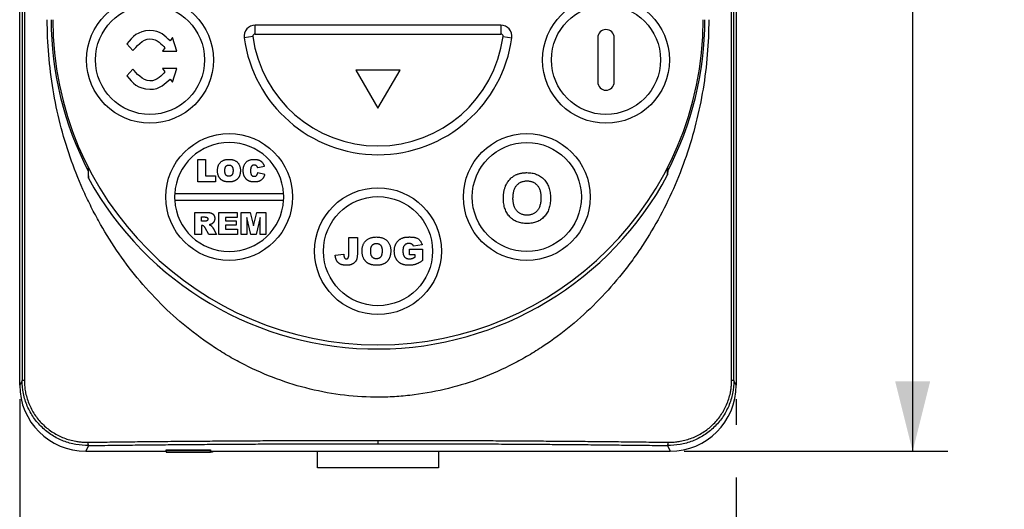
# Model space of a CAD drawing. Header units: millimetres. Extents: x 13 to 559, y 0 to 392.
# Tile 2 of 12: x 170 to 260, y 155 to 199. Entities that reach past the tile are written whole.
import ezdxf

# ---------------------------------------------------------------- set-up
doc = ezdxf.new("R2010")
doc.units = ezdxf.units.MM
doc.linetypes.add('SLD-Solid', pattern=[0])
doc.layers.add('DIMENSIONS', color=140, linetype='SLD-Solid', lineweight=25)
doc.styles.add('SLDTEXTSTYLE0', font='GOTHIC.TTF', dxfattribs={"width": 0.913})
doc.dimstyles.new('SLDDIMSTYLE0', dxfattribs={"dimtxt": 4.7625, "dimasz": 6.35, "dimexe": 0, "dimexo": 0.0625, "dimgap": 1.190625, "dimtad": 0, "dimtih": 1, "dimtoh": 1, "dimdec": 1, "dimrnd": 1e-09, "dimzin": 4, "dimdsep": 46, "dimtxsty": 'SLDTEXTSTYLE0', "dimsah": 1, "dimcen": 0.09, "dimadec": 0, "dimazin": 1, "dimtfac": 1, "dimtdec": 1, "dimtofl": 0, "dimtmove": 0, "dimatfit": 3, "dimfxl": 0, "dimfrac": 2, "dimtolj": 1, "dimtzin": 12, "dimarcsym": 0})

# ---------------------------------------------------------------- blocks, each defined once
blk = doc.blocks.new('_D')
at = {"layer": 'DIMENSIONS'}
for p, q in [((170.316, 164.882), (170.316, 142.232)), ((235.316, 164.882), (235.316, 162.533)), ((235.316, 157.771), (235.316, 142.232)), ((196.658, 146.108), (195.207, 146.108)), ((195.207, 146.108), (195.207, 138.547)), ((208.974, 146.108), (210.425, 146.108)), ((210.425, 146.108), (210.425, 138.547)), ((170.316, 145.407), (192.79, 145.407)), ((235.316, 145.407), (212.842, 145.407)), ((195.207, 138.547), (196.658, 138.547)), ((210.425, 138.547), (208.974, 138.547))]:
    blk.add_line(p, q, dxfattribs=at)
for points in [[(170.316, 145.407), (176.666, 143.819), (176.666, 146.994)], [(235.316, 145.407), (228.966, 146.994), (228.966, 143.819)]]:
    blk.add_solid(points, dxfattribs=at)
at = {"layer": 'DIMENSIONS', "char_height": 4.7625, "attachment_point": 1, "style": 'SLDTEXTSTYLE0'}
for s, insert in [('65.0', (196.658, 153.159)), ('2.56', (196.658, 144.631))]:
    blk.add_mtext(s, dxfattribs=dict(at, insert=insert))
blk = doc.blocks.new('_D_1')
at = {"layer": 'DIMENSIONS'}
for p, q in [((230.592, 273.152), (254.491, 273.152)), ((251.316, 273.152), (251.316, 224.479)), ((245.158, 217.353), (243.707, 217.353)), ((243.707, 217.353), (243.707, 209.793)), ((257.474, 217.353), (258.925, 217.353)), ((258.925, 217.353), (258.925, 209.793)), ((243.707, 209.793), (245.158, 209.793)), ((258.925, 209.793), (257.474, 209.793)), ((251.316, 160.152), (251.316, 208.825)), ((230.592, 160.152), (254.491, 160.152))]:
    blk.add_line(p, q, dxfattribs=at)
for points in [[(251.316, 273.152), (249.728, 266.802), (252.903, 266.802)], [(251.316, 160.152), (252.903, 166.502), (249.728, 166.502)]]:
    blk.add_solid(points, dxfattribs=at)
at = {"layer": 'DIMENSIONS', "char_height": 4.7625, "attachment_point": 1, "style": 'SLDTEXTSTYLE0'}
for s, insert in [('113.0', (243.398, 224.404)), ('4.45', (245.158, 215.876))]:
    blk.add_mtext(s, dxfattribs=dict(at, insert=insert))

msp = doc.modelspace()

# ---------------------------------------------------------------- linework, layer by layer
for p, q in [((170.316, 166.152), (170.316, 267.152)), ((235.316, 267.152), (235.316, 166.152)), ((170.529, 266.725), (170.529, 166.579)), ((170.74, 266.725), (170.74, 166.579)), ((234.892, 166.579), (234.892, 266.725)), ((235.102, 166.579), (235.102, 266.725)), ((191.666, 198.002), (191.666, 198.802)), ((213.965, 198.802), (191.666, 198.802)), ((213.965, 198.802), (213.965, 198.002)), ((184.184, 197.673), (183.951, 197.394)), ((184.557, 196.431), (184.184, 197.673)), ((191.468, 197.775), (190.675, 197.669)), ((191.666, 198.002), (213.965, 198.002)), ((214.164, 197.775), (214.956, 197.669)), ((222.747, 197.655), (222.747, 193.655)), ((224.247, 193.655), (224.247, 197.655)), ((180.026, 197.11), (180.577, 196.494)), ((183.491, 196.742), (183.26, 196.432)), ((183.26, 196.432), (184.557, 196.431)), ((180.577, 194.816), (180.026, 194.201)), ((183.26, 194.879), (183.491, 194.569)), ((184.557, 194.879), (183.26, 194.879)), ((184.184, 193.637), (184.557, 194.879)), ((200.816, 194.732), (202.816, 191.268)), ((204.816, 194.732), (200.816, 194.732)), ((202.816, 191.268), (204.816, 194.732)), ((183.951, 193.916), (184.184, 193.637)), ((176.537, 185.897), (176.537, 185.57)), ((176.545, 184.927), (176.545, 185.882)), ((186.463, 186.605), (187.155, 186.605)), ((186.463, 184.605), (186.463, 186.605)), ((187.155, 186.605), (187.155, 185.143)), ((192.514, 185.982), (191.907, 185.861)), ((229.09, 185.223), (229.09, 185.889)), ((229.094, 185.57), (229.094, 185.897)), ((187.155, 185.143), (188.079, 185.143)), ((188.079, 185.143), (188.079, 184.605)), ((191.932, 185.451), (192.54, 185.288)), ((188.079, 184.605), (186.463, 184.605)), ((194.258, 183.515), (184.376, 183.515)), ((184.376, 182.915), (194.258, 182.915)), ((186.19, 181.816), (187.227, 181.816)), ((186.19, 179.816), (186.19, 181.816)), ((186.813, 181.401), (187.088, 181.401)), ((186.813, 181.011), (186.813, 181.401)), ((188.371, 179.816), (188.371, 181.816)), ((188.371, 181.816), (190.034, 181.816)), ((188.995, 181.349), (188.995, 181.063)), ((190.034, 181.349), (188.995, 181.349)), ((190.034, 181.816), (190.034, 181.349)), ((190.397, 181.816), (191.229, 181.816)), ((190.397, 179.816), (190.397, 181.816)), ((190.917, 181.348), (190.917, 179.816)), ((191.295, 179.816), (190.917, 181.348)), ((191.229, 181.816), (191.528, 180.603)), ((191.528, 180.603), (191.828, 181.816)), ((192.138, 181.348), (191.759, 179.816)), ((191.828, 181.816), (192.657, 181.816)), ((192.138, 179.816), (192.138, 181.348)), ((192.657, 181.816), (192.657, 179.816)), ((187.077, 181.011), (186.813, 181.011)), ((186.868, 180.622), (186.813, 180.622)), ((186.813, 180.622), (186.813, 179.816)), ((187.46, 179.816), (187.132, 180.423)), ((188.995, 181.063), (189.956, 181.063)), ((188.995, 180.648), (188.995, 180.284)), ((189.956, 180.648), (188.995, 180.648)), ((189.956, 181.063), (189.956, 180.648)), ((186.813, 179.816), (186.19, 179.816)), ((188.164, 179.816), (187.46, 179.816)), ((187.855, 180.387), (188.164, 179.816)), ((190.06, 179.816), (188.371, 179.816)), ((188.995, 180.284), (190.06, 180.284)), ((190.06, 180.284), (190.06, 179.816)), ((190.917, 179.816), (190.397, 179.816)), ((191.759, 179.816), (191.295, 179.816)), ((192.657, 179.816), (192.138, 179.816)), ((200.173, 179.554), (200.952, 179.554)), ((200.173, 178.024), (200.173, 179.554)), ((200.952, 179.554), (200.952, 178.201)), ((206.829, 178.861), (206.05, 178.742)), ((198.939, 177.924), (199.718, 178.028)), ((205.66, 177.963), (205.66, 178.482)), ((205.66, 178.482), (206.861, 178.482)), ((206.179, 177.963), (205.66, 177.963)), ((206.179, 177.753), (206.179, 177.963)), ((206.861, 178.482), (206.861, 177.451)), ((170.529, 166.579), (170.316, 166.152)), ((170.74, 166.579), (170.529, 166.579)), ((235.102, 166.579), (234.892, 166.579)), ((235.316, 166.152), (235.102, 166.579)), ((202.816, 161.134), (202.816, 160.834)), ((176.565, 160.664), (176.31, 160.152)), ((176.31, 160.152), (183.616, 160.152)), ((183.616, 160.283), (187.616, 160.283)), ((183.616, 160.183), (183.616, 160.283)), ((187.616, 160.183), (183.616, 160.183)), ((183.616, 160.183), (183.616, 160.052)), ((183.616, 160.052), (187.616, 160.052)), ((187.616, 160.283), (187.616, 160.183)), ((187.616, 160.052), (187.616, 160.183)), ((187.616, 160.152), (229.322, 160.152)), ((187.816, 160.052), (187.616, 160.052)), ((187.816, 160.152), (187.816, 160.052)), ((197.316, 158.652), (197.32, 160.152)), ((208.312, 160.152), (208.316, 158.652)), ((229.066, 160.664), (229.322, 160.152)), ((208.316, 158.652), (197.316, 158.652))]:
    msp.add_line(p, q)
for centre, radius in [((182.135, 195.655), 5.75), ((223.497, 195.655), 5.75), ((182.135, 195.655), 4.95), ((223.497, 195.655), 4.95), ((189.317, 183.215), 5.75), ((216.314, 183.215), 5.75), ((216.314, 183.215), 4.95), ((202.816, 178.302), 5.75), ((202.816, 178.302), 4.95)]:
    msp.add_circle(centre, radius)
for centre, radius, start, end in [((202.816, 199.302), 29.65, 180, 207.58994), ((202.816, 199.302), 29.5, 180, 0), ((202.816, 199.302), 29.65, 332.41006, 0), ((191.666, 197.802), 1, 90, 187.66226), ((213.965, 197.802), 1, 352.33774, 90), ((223.497, 197.655), 0.75, 0, 180), ((202.816, 199.302), 12.25, 187.66226, 352.33774), ((191.666, 197.802), 0.2, 90, 187.66226), ((202.816, 199.302), 11.45, 187.66226, 352.33774), ((213.965, 197.802), 0.2, 352.33774, 90), ((223.497, 193.655), 0.75, 180, 0), ((189.317, 183.215), 4.95, 3.4746, 176.5254), ((189.317, 183.215), 4.95, 176.5254, 183.4746), ((189.317, 183.215), 4.95, 356.5254, 3.4746), ((189.317, 183.215), 4.95, 183.4746, 356.5254), ((176.894, 160.903), 0.406, 171.4238, 216.00809), ((228.737, 160.903), 0.406, 323.99191, 8.5762)]:
    msp.add_arc(centre, radius, start, end)
for centre, major_axis, ratio, start_param, end_param in [((202.737, 199.302), (29.878, 0), 0.999997, 3.643554, 5.792522), ((176.318, 166.16), (2.686, 5.377), 0.998288, 2.034855, 3.604281), ((229.314, 166.16), (2.686, -5.377), 0.998288, 5.820497, 7.389923)]:
    msp.add_ellipse(centre, major_axis=major_axis, ratio=ratio, start_param=start_param, end_param=end_param)
for points, knots in [([(232.816, 199.302), (232.816, 197.174), (232.641, 195.077), (232.128, 191.976), (231.915, 190.95), (231.403, 188.912), (231.103, 187.9), (230.071, 184.894), (229.225, 182.981), (227.719, 180.245), (227.177, 179.355), (226.302, 178.056), (226, 177.628), (225.374, 176.785), (225.05, 176.369), (223.38, 174.329), (221.914, 172.851), (219.511, 170.87), (218.675, 170.25), (217.367, 169.383), (216.922, 169.104), (216.012, 168.569), (215.546, 168.312), (213.198, 167.103), (211.245, 166.359), (208.197, 165.592), (207.161, 165.395), (205.575, 165.193), (205.043, 165.142), (203.985, 165.073), (203.457, 165.055), (201.875, 165.048), (200.825, 165.107), (198.733, 165.353), (197.688, 165.539), (194.58, 166.292), (192.609, 167.029), (190.26, 168.219), (189.796, 168.471), (188.879, 169.001), (188.427, 169.28), (187.102, 170.146), (186.256, 170.767), (184.632, 172.09), (183.855, 172.793), (182.368, 174.278), (181.655, 175.064), (179.649, 177.499), (178.477, 179.232), (177.205, 181.529), (176.96, 181.994), (176.49, 182.939), (176.264, 183.419), (175.62, 184.869), (175.234, 185.849), (174.207, 188.828), (173.691, 190.864), (173.168, 193.994), (173.036, 195.053), (172.86, 197.173), (172.816, 198.236), (172.816, 199.302)], [0, 0, 0, 0, 0.0625, 0.0625, 0.09375, 0.09375, 0.125, 0.125, 0.1875, 0.1875, 0.21875, 0.21875, 0.234375, 0.234375, 0.25, 0.25, 0.3125, 0.3125, 0.34375, 0.34375, 0.359375, 0.359375, 0.375, 0.375, 0.4375, 0.4375, 0.46875, 0.46875, 0.484375, 0.484375, 0.5, 0.5, 0.53125, 0.53125, 0.5625, 0.5625, 0.625, 0.625, 0.640625, 0.640625, 0.65625, 0.65625, 0.6875, 0.6875, 0.71875, 0.71875, 0.75, 0.75, 0.8125, 0.8125, 0.828125, 0.828125, 0.84375, 0.84375, 0.875, 0.875, 0.9375, 0.9375, 0.96875, 0.96875, 1, 1, 1, 1]), ([(188.258, 185.604), (188.259, 185.643), (188.261, 185.719), (188.273, 185.831), (188.294, 185.936), (188.324, 186.034), (188.362, 186.126), (188.408, 186.211), (188.464, 186.289), (188.528, 186.361), (188.599, 186.424), (188.677, 186.479), (188.761, 186.527), (188.853, 186.565), (188.951, 186.594), (189.055, 186.616), (189.165, 186.628), (189.241, 186.63), (189.28, 186.63)], [0, 0, 0, 0, 0.071662, 0.139553, 0.204424, 0.26653, 0.326469, 0.385118, 0.443107, 0.501081, 0.559034, 0.616883, 0.675437, 0.735151, 0.797024, 0.861418, 0.928825, 1, 1, 1, 1]), ([(188.925, 185.604), (188.925, 185.627), (188.925, 185.671), (188.931, 185.735), (188.938, 185.793), (188.949, 185.846), (188.963, 185.894), (188.98, 185.936), (189, 185.973), (189.024, 186.004), (189.051, 186.031), (189.078, 186.054), (189.108, 186.074), (189.139, 186.09), (189.171, 186.102), (189.206, 186.111), (189.242, 186.117), (189.266, 186.117), (189.279, 186.118)], [0, 0, 0, 0, 0.097366, 0.187604, 0.270926, 0.347291, 0.416946, 0.480634, 0.53967, 0.595018, 0.647442, 0.698454, 0.747897, 0.797003, 0.846085, 0.895774, 0.94732, 1, 1, 1, 1]), ([(189.279, 186.118), (189.293, 186.117), (189.322, 186.116), (189.364, 186.111), (189.403, 186.102), (189.44, 186.09), (189.475, 186.073), (189.507, 186.053), (189.537, 186.03), (189.564, 186.002), (189.589, 185.971), (189.611, 185.935), (189.628, 185.895), (189.643, 185.85), (189.654, 185.801), (189.663, 185.748), (189.667, 185.69), (189.668, 185.65), (189.668, 185.629)], [0, 0, 0, 0, 0.061375, 0.120327, 0.176401, 0.231007, 0.284596, 0.33766, 0.390545, 0.444637, 0.500333, 0.558407, 0.620088, 0.685367, 0.755773, 0.831509, 0.912787, 1, 1, 1, 1]), ([(189.28, 186.63), (189.322, 186.63), (189.402, 186.628), (189.519, 186.616), (189.628, 186.594), (189.73, 186.565), (189.825, 186.527), (189.912, 186.48), (189.992, 186.425), (190.064, 186.361), (190.128, 186.29), (190.183, 186.213), (190.231, 186.129), (190.269, 186.039), (190.299, 185.943), (190.32, 185.84), (190.332, 185.732), (190.334, 185.657), (190.335, 185.619)], [0, 0, 0, 0, 0.074617, 0.14524, 0.212115, 0.275728, 0.336898, 0.396065, 0.454308, 0.511926, 0.569344, 0.626405, 0.683787, 0.742282, 0.802732, 0.865585, 0.931171, 1, 1, 1, 1]), ([(190.591, 185.61), (190.592, 185.649), (190.593, 185.727), (190.606, 185.839), (190.626, 185.944), (190.655, 186.043), (190.691, 186.134), (190.736, 186.219), (190.789, 186.296), (190.85, 186.366), (190.919, 186.428), (190.995, 186.483), (191.077, 186.529), (191.166, 186.566), (191.262, 186.595), (191.364, 186.616), (191.473, 186.628), (191.547, 186.63), (191.586, 186.63)], [0, 0, 0, 0, 0.073418, 0.142772, 0.20867, 0.271759, 0.332181, 0.390763, 0.448327, 0.505408, 0.562428, 0.61961, 0.677346, 0.736584, 0.797852, 0.861906, 0.929051, 1, 1, 1, 1]), ([(191.329, 185.969), (191.323, 185.96), (191.311, 185.94), (191.297, 185.907), (191.285, 185.869), (191.275, 185.826), (191.268, 185.779), (191.262, 185.728), (191.259, 185.672), (191.258, 185.633), (191.258, 185.612)], [0, 0, 0, 0, 0.089127, 0.187475, 0.295074, 0.413465, 0.542319, 0.682294, 0.834733, 1, 1, 1, 1]), ([(191.59, 186.118), (191.577, 186.117), (191.551, 186.116), (191.513, 186.109), (191.477, 186.098), (191.442, 186.082), (191.411, 186.06), (191.381, 186.035), (191.353, 186.004), (191.337, 185.981), (191.329, 185.969)], [0, 0, 0, 0, 0.126525, 0.24964, 0.369051, 0.487738, 0.609095, 0.733073, 0.86222, 1, 1, 1, 1]), ([(191.586, 186.63), (191.617, 186.63), (191.678, 186.629), (191.766, 186.621), (191.85, 186.609), (191.928, 186.592), (192.002, 186.57), (192.07, 186.543), (192.133, 186.511), (192.191, 186.473), (192.244, 186.43), (192.294, 186.382), (192.341, 186.329), (192.383, 186.27), (192.422, 186.206), (192.456, 186.136), (192.488, 186.062), (192.506, 186.009), (192.514, 185.982)], [0, 0, 0, 0, 0.076073, 0.147837, 0.216182, 0.281078, 0.342868, 0.402373, 0.459349, 0.51506, 0.570332, 0.626186, 0.683082, 0.741527, 0.802335, 0.865268, 0.931242, 1, 1, 1, 1]), ([(191.847, 185.993), (191.84, 186.002), (191.824, 186.022), (191.797, 186.046), (191.769, 186.068), (191.737, 186.086), (191.703, 186.1), (191.667, 186.11), (191.629, 186.117), (191.603, 186.117), (191.59, 186.118)], [0, 0, 0, 0, 0.12545, 0.247658, 0.369118, 0.491153, 0.613963, 0.739093, 0.866224, 1, 1, 1, 1]), ([(191.907, 185.861), (191.902, 185.876), (191.893, 185.904), (191.878, 185.94), (191.863, 185.97), (191.852, 185.986), (191.847, 185.993)], [0, 0, 0, 0, 0.32594, 0.600917, 0.824543, 1, 1, 1, 1]), ([(176.537, 185.57), (176.539, 185.463), (176.541, 185.248), (176.544, 185.034), (176.545, 184.927)], [0, 0, 0, 0, 0.4985195, 1, 1, 1, 1]), ([(189.304, 184.579), (189.277, 184.579), (189.224, 184.58), (189.146, 184.585), (189.071, 184.594), (189, 184.605), (188.932, 184.62), (188.869, 184.638), (188.808, 184.66), (188.751, 184.685), (188.697, 184.714), (188.646, 184.747), (188.597, 184.783), (188.551, 184.824), (188.508, 184.868), (188.467, 184.916), (188.429, 184.969), (188.394, 185.025), (188.362, 185.084), (188.334, 185.148), (188.31, 185.215), (188.291, 185.286), (188.276, 185.36), (188.266, 185.438), (188.259, 185.52), (188.258, 185.575), (188.258, 185.604)], [0, 0, 0, 0, 0.048989, 0.095672, 0.140613, 0.183677, 0.22498, 0.264951, 0.303228, 0.340526, 0.377049, 0.413215, 0.449566, 0.486134, 0.523146, 0.560959, 0.599617, 0.63932, 0.679924, 0.721319, 0.76407, 0.80787, 0.853168, 0.900195, 0.949086, 1, 1, 1, 1]), ([(189.284, 185.092), (189.272, 185.092), (189.246, 185.093), (189.209, 185.099), (189.173, 185.107), (189.14, 185.12), (189.108, 185.136), (189.078, 185.155), (189.05, 185.179), (189.024, 185.205), (189, 185.237), (188.98, 185.274), (188.963, 185.316), (188.949, 185.363), (188.938, 185.416), (188.931, 185.474), (188.925, 185.537), (188.925, 185.581), (188.925, 185.604)], [0, 0, 0, 0, 0.054696, 0.107682, 0.158787, 0.208705, 0.258593, 0.308287, 0.359071, 0.411261, 0.466362, 0.52486, 0.588265, 0.657608, 0.73253, 0.814921, 0.903633, 1, 1, 1, 1]), ([(189.668, 185.629), (189.668, 185.605), (189.668, 185.557), (189.663, 185.489), (189.655, 185.427), (189.644, 185.371), (189.63, 185.321), (189.613, 185.277), (189.593, 185.239), (189.569, 185.206), (189.542, 185.179), (189.513, 185.156), (189.481, 185.136), (189.447, 185.12), (189.41, 185.107), (189.37, 185.099), (189.328, 185.093), (189.299, 185.092), (189.284, 185.092)], [0, 0, 0, 0, 0.097266, 0.187334, 0.26934, 0.344795, 0.412889, 0.474815, 0.5318, 0.58391, 0.633614, 0.682476, 0.731606, 0.781254, 0.832234, 0.885316, 0.941299, 1, 1, 1, 1]), ([(190.335, 185.619), (190.335, 185.592), (190.334, 185.537), (190.329, 185.458), (190.319, 185.382), (190.307, 185.31), (190.29, 185.242), (190.27, 185.177), (190.246, 185.116), (190.219, 185.058), (190.188, 185.004), (190.153, 184.952), (190.115, 184.904), (190.074, 184.858), (190.028, 184.816), (189.98, 184.777), (189.928, 184.74), (189.873, 184.706), (189.814, 184.676), (189.751, 184.65), (189.685, 184.628), (189.616, 184.61), (189.543, 184.596), (189.466, 184.586), (189.386, 184.58), (189.332, 184.58), (189.304, 184.579)], [0, 0, 0, 0, 0.049763, 0.097451, 0.143208, 0.186909, 0.22917, 0.269686, 0.309183, 0.347238, 0.384589, 0.42165, 0.458433, 0.495179, 0.532414, 0.569649, 0.607786, 0.646613, 0.686274, 0.726668, 0.768239, 0.8112, 0.855741, 0.902036, 0.949997, 1, 1, 1, 1]), ([(191.617, 184.579), (191.591, 184.58), (191.54, 184.58), (191.466, 184.585), (191.395, 184.592), (191.327, 184.602), (191.263, 184.615), (191.203, 184.631), (191.146, 184.65), (191.093, 184.673), (191.042, 184.698), (190.993, 184.729), (190.946, 184.763), (190.901, 184.803), (190.858, 184.847), (190.816, 184.895), (190.777, 184.948), (190.739, 185.005), (190.704, 185.066), (190.673, 185.132), (190.648, 185.202), (190.628, 185.275), (190.611, 185.353), (190.6, 185.435), (190.593, 185.521), (190.592, 185.58), (190.591, 185.61)], [0, 0, 0, 0, 0.0471, 0.092094, 0.135298, 0.176351, 0.215565, 0.253054, 0.289251, 0.323783, 0.357695, 0.392201, 0.427266, 0.463204, 0.500259, 0.538606, 0.578451, 0.619708, 0.662211, 0.70554, 0.750228, 0.796401, 0.844048, 0.893806, 0.945888, 1, 1, 1, 1]), ([(191.258, 185.612), (191.258, 185.588), (191.259, 185.54), (191.263, 185.472), (191.269, 185.41), (191.279, 185.354), (191.291, 185.305), (191.305, 185.263), (191.322, 185.226), (191.343, 185.196), (191.366, 185.172), (191.39, 185.15), (191.416, 185.132), (191.443, 185.117), (191.473, 185.106), (191.504, 185.098), (191.537, 185.093), (191.56, 185.092), (191.571, 185.092)], [0, 0, 0, 0, 0.107879, 0.207215, 0.297066, 0.378296, 0.451154, 0.515525, 0.573622, 0.624934, 0.672956, 0.719382, 0.764422, 0.809827, 0.855168, 0.902013, 0.950073, 1, 1, 1, 1]), ([(191.571, 185.092), (191.584, 185.092), (191.609, 185.093), (191.645, 185.097), (191.678, 185.103), (191.709, 185.113), (191.737, 185.125), (191.764, 185.139), (191.787, 185.157), (191.809, 185.177), (191.828, 185.2), (191.846, 185.227), (191.864, 185.256), (191.88, 185.289), (191.895, 185.325), (191.908, 185.364), (191.921, 185.406), (191.928, 185.436), (191.932, 185.451)], [0, 0, 0, 0, 0.067684, 0.13146, 0.191791, 0.249017, 0.303904, 0.356816, 0.408231, 0.460117, 0.513182, 0.570469, 0.630801, 0.695771, 0.764406, 0.838273, 0.916235, 1, 1, 1, 1]), ([(192.54, 185.288), (192.535, 185.268), (192.526, 185.23), (192.51, 185.175), (192.492, 185.122), (192.471, 185.072), (192.449, 185.024), (192.425, 184.979), (192.398, 184.936), (192.37, 184.896), (192.339, 184.858), (192.307, 184.823), (192.272, 184.79), (192.236, 184.76), (192.198, 184.731), (192.158, 184.705), (192.115, 184.681), (192.071, 184.659), (192.024, 184.641), (191.975, 184.624), (191.923, 184.61), (191.867, 184.599), (191.809, 184.59), (191.748, 184.584), (191.684, 184.58), (191.64, 184.579), (191.617, 184.579)], [0, 0, 0, 0, 0.046812, 0.09192, 0.135321, 0.177912, 0.219121, 0.259082, 0.298207, 0.336634, 0.37451, 0.411986, 0.448992, 0.486141, 0.523303, 0.560673, 0.598411, 0.636807, 0.676023, 0.716648, 0.758832, 0.802952, 0.849263, 0.897121, 0.947352, 1, 1, 1, 1]), ([(214.396, 184.233), (214.423, 184.289), (214.475, 184.4), (214.572, 184.558), (214.682, 184.707), (214.804, 184.846), (214.935, 184.973), (215.076, 185.082), (215.221, 185.176), (215.324, 185.223), (215.375, 185.247)], [0, 0, 0, 0, 0.128922, 0.256327, 0.384645, 0.513589, 0.640961, 0.763921, 0.883101, 1, 1, 1, 1]), ([(215.375, 185.247), (215.41, 185.261), (215.48, 185.29), (215.589, 185.326), (215.702, 185.355), (215.819, 185.381), (215.94, 185.399), (216.064, 185.414), (216.192, 185.422), (216.279, 185.423), (216.324, 185.423)], [0, 0, 0, 0, 0.115824, 0.23411, 0.354106, 0.476628, 0.602521, 0.731466, 0.863531, 1, 1, 1, 1]), ([(216.324, 185.423), (216.403, 185.421), (216.558, 185.418), (216.784, 185.39), (216.998, 185.342), (217.199, 185.274), (217.389, 185.188), (217.566, 185.082), (217.731, 184.957), (217.884, 184.814), (218.021, 184.653), (218.14, 184.476), (218.241, 184.285), (218.323, 184.079), (218.387, 183.857), (218.432, 183.621), (218.46, 183.37), (218.463, 183.198), (218.465, 183.109)], [0, 0, 0, 0, 0.06654, 0.13022, 0.191362, 0.250596, 0.30863, 0.366331, 0.424068, 0.482723, 0.541892, 0.601416, 0.661683, 0.723504, 0.787984, 0.855208, 0.925639, 1, 1, 1, 1]), ([(214.195, 183.089), (214.196, 183.144), (214.196, 183.253), (214.207, 183.414), (214.221, 183.567), (214.245, 183.714), (214.272, 183.853), (214.306, 183.987), (214.347, 184.113), (214.38, 184.193), (214.396, 184.233)], [0, 0, 0, 0, 0.142626, 0.280099, 0.411798, 0.538154, 0.660002, 0.777042, 0.890637, 1, 1, 1, 1]), ([(215.061, 183.118), (215.062, 183.182), (215.064, 183.304), (215.08, 183.481), (215.108, 183.646), (215.145, 183.799), (215.194, 183.939), (215.255, 184.067), (215.326, 184.184), (215.409, 184.287), (215.5, 184.378), (215.599, 184.457), (215.704, 184.524), (215.817, 184.579), (215.937, 184.622), (216.063, 184.651), (216.197, 184.67), (216.288, 184.672), (216.334, 184.673)], [0, 0, 0, 0, 0.083102, 0.160959, 0.233988, 0.302872, 0.36793, 0.429681, 0.48918, 0.546879, 0.60338, 0.658546, 0.712973, 0.767992, 0.823045, 0.879942, 0.938625, 1, 1, 1, 1]), ([(216.334, 184.673), (216.381, 184.672), (216.472, 184.67), (216.605, 184.651), (216.732, 184.622), (216.851, 184.581), (216.963, 184.526), (217.068, 184.46), (217.165, 184.381), (217.255, 184.291), (217.337, 184.189), (217.408, 184.074), (217.467, 183.947), (217.516, 183.807), (217.553, 183.656), (217.58, 183.492), (217.596, 183.316), (217.598, 183.194), (217.599, 183.131)], [0, 0, 0, 0, 0.061794, 0.120877, 0.177775, 0.233446, 0.28795, 0.342535, 0.397207, 0.45353, 0.511063, 0.570081, 0.632084, 0.696702, 0.765669, 0.838738, 0.916729, 1, 1, 1, 1]), ([(216.334, 181.558), (216.289, 181.559), (216.2, 181.562), (216.07, 181.58), (215.947, 181.612), (215.829, 181.655), (215.716, 181.71), (215.611, 181.779), (215.511, 181.86), (215.418, 181.953), (215.332, 182.057), (215.26, 182.175), (215.198, 182.305), (215.148, 182.445), (215.108, 182.597), (215.081, 182.761), (215.063, 182.936), (215.062, 183.056), (215.061, 183.118)], [0, 0, 0, 0, 0.05953, 0.117165, 0.172837, 0.227775, 0.282559, 0.337869, 0.393963, 0.45171, 0.5109, 0.571622, 0.634038, 0.699373, 0.768221, 0.841021, 0.917903, 1, 1, 1, 1]), ([(217.599, 183.131), (217.598, 183.068), (217.597, 182.944), (217.579, 182.766), (217.553, 182.599), (217.514, 182.445), (217.464, 182.303), (217.402, 182.173), (217.33, 182.055), (217.247, 181.95), (217.154, 181.858), (217.056, 181.777), (216.951, 181.71), (216.84, 181.654), (216.722, 181.611), (216.598, 181.58), (216.468, 181.562), (216.38, 181.559), (216.334, 181.558)], [0, 0, 0, 0, 0.083389, 0.161969, 0.235618, 0.304891, 0.370742, 0.433296, 0.493598, 0.552087, 0.609072, 0.664664, 0.719234, 0.773119, 0.827864, 0.883245, 0.940678, 1, 1, 1, 1]), ([(218.465, 183.109), (218.463, 183.022), (218.46, 182.851), (218.432, 182.602), (218.388, 182.367), (218.323, 182.148), (218.243, 181.942), (218.142, 181.752), (218.025, 181.575), (217.888, 181.417), (217.738, 181.273), (217.573, 181.149), (217.397, 181.042), (217.208, 180.957), (217.007, 180.89), (216.794, 180.842), (216.569, 180.814), (216.415, 180.81), (216.336, 180.808)], [0, 0, 0, 0, 0.074278, 0.144606, 0.211667, 0.275783, 0.337863, 0.39825, 0.45762, 0.516768, 0.57539, 0.6331, 0.690914, 0.749047, 0.808298, 0.869542, 0.933334, 1, 1, 1, 1]), ([(216.336, 180.808), (216.256, 180.81), (216.1, 180.814), (215.873, 180.842), (215.658, 180.889), (215.456, 180.957), (215.265, 181.041), (215.087, 181.146), (214.923, 181.271), (214.772, 181.413), (214.635, 181.572), (214.518, 181.747), (214.417, 181.935), (214.336, 182.139), (214.272, 182.356), (214.228, 182.588), (214.2, 182.833), (214.197, 183.002), (214.195, 183.089)], [0, 0, 0, 0, 0.067555, 0.132224, 0.19408, 0.253925, 0.312527, 0.370537, 0.428356, 0.487097, 0.546163, 0.605433, 0.665483, 0.72697, 0.790718, 0.857154, 0.926601, 1, 1, 1, 1]), ([(187.088, 181.401), (187.102, 181.401), (187.128, 181.4), (187.166, 181.398), (187.201, 181.395), (187.231, 181.389), (187.259, 181.382), (187.283, 181.374), (187.304, 181.364), (187.327, 181.348), (187.35, 181.324), (187.371, 181.291), (187.382, 181.251), (187.384, 181.223), (187.384, 181.208)], [0, 0, 0, 0, 0.102516, 0.196163, 0.281054, 0.359698, 0.429157, 0.493035, 0.550109, 0.601397, 0.697323, 0.792452, 0.89101, 1, 1, 1, 1]), ([(187.227, 181.816), (187.251, 181.816), (187.296, 181.816), (187.362, 181.813), (187.423, 181.81), (187.481, 181.805), (187.534, 181.797), (187.582, 181.789), (187.627, 181.78), (187.667, 181.767), (187.705, 181.754), (187.741, 181.738), (187.774, 181.718), (187.806, 181.697), (187.836, 181.673), (187.864, 181.646), (187.89, 181.616), (187.914, 181.585), (187.936, 181.55), (187.956, 181.514), (187.972, 181.476), (187.985, 181.436), (187.996, 181.394), (188.003, 181.351), (188.007, 181.305), (188.007, 181.274), (188.008, 181.259)], [0, 0, 0, 0, 0.063757, 0.123497, 0.179241, 0.231421, 0.28015, 0.325043, 0.366173, 0.404189, 0.440207, 0.475493, 0.510323, 0.54538, 0.579969, 0.615156, 0.650932, 0.687489, 0.724288, 0.761378, 0.799024, 0.837015, 0.875805, 0.91579, 0.957227, 1, 1, 1, 1]), ([(187.02, 180.576), (187.008, 180.583), (186.986, 180.597), (186.948, 180.611), (186.909, 180.62), (186.882, 180.621), (186.868, 180.622)], [0, 0, 0, 0, 0.247455, 0.49428, 0.742134, 1, 1, 1, 1]), ([(187.132, 180.423), (187.122, 180.441), (187.103, 180.474), (187.075, 180.518), (187.048, 180.552), (187.028, 180.568), (187.02, 180.576)], [0, 0, 0, 0, 0.322734, 0.595713, 0.820815, 1, 1, 1, 1]), ([(187.243, 181.037), (187.224, 181.033), (187.19, 181.026), (187.144, 181.018), (187.107, 181.013), (187.086, 181.012), (187.077, 181.011)], [0, 0, 0, 0, 0.342131, 0.623781, 0.842864, 1, 1, 1, 1]), ([(187.384, 181.208), (187.384, 181.198), (187.383, 181.178), (187.375, 181.149), (187.363, 181.122), (187.346, 181.097), (187.325, 181.075), (187.3, 181.058), (187.273, 181.044), (187.253, 181.04), (187.243, 181.037)], [0, 0, 0, 0, 0.126761, 0.248531, 0.372906, 0.499072, 0.625373, 0.747388, 0.87248, 1, 1, 1, 1]), ([(187.734, 180.774), (187.72, 180.766), (187.689, 180.75), (187.636, 180.729), (187.576, 180.71), (187.534, 180.7), (187.511, 180.695)], [0, 0, 0, 0, 0.209479, 0.445651, 0.708952, 1, 1, 1, 1]), ([(187.511, 180.695), (187.529, 180.689), (187.561, 180.677), (187.604, 180.659), (187.641, 180.64), (187.661, 180.626), (187.671, 180.62)], [0, 0, 0, 0, 0.307753, 0.574976, 0.805899, 1, 1, 1, 1]), ([(187.671, 180.62), (187.677, 180.614), (187.692, 180.602), (187.714, 180.579), (187.741, 180.548), (187.769, 180.513), (187.797, 180.476), (187.822, 180.442), (187.841, 180.413), (187.85, 180.395), (187.855, 180.387)], [0, 0, 0, 0, 0.082109, 0.190902, 0.326027, 0.486777, 0.649897, 0.790442, 0.906769, 1, 1, 1, 1]), ([(188.008, 181.259), (188.007, 181.232), (188.005, 181.18), (187.991, 181.104), (187.969, 181.034), (187.936, 180.97), (187.896, 180.912), (187.849, 180.86), (187.795, 180.813), (187.755, 180.787), (187.734, 180.774)], [0, 0, 0, 0, 0.137749, 0.268408, 0.392738, 0.514823, 0.634671, 0.754198, 0.875351, 1, 1, 1, 1]), ([(201.374, 178.302), (201.375, 178.352), (201.378, 178.447), (201.393, 178.587), (201.42, 178.719), (201.457, 178.842), (201.505, 178.957), (201.564, 179.063), (201.634, 179.161), (201.715, 179.25), (201.805, 179.329), (201.903, 179.398), (202.011, 179.456), (202.126, 179.504), (202.25, 179.541), (202.382, 179.567), (202.523, 179.584), (202.619, 179.585), (202.669, 179.586)], [0, 0, 0, 0, 0.071344, 0.138901, 0.20343, 0.265428, 0.324943, 0.383291, 0.441077, 0.49884, 0.556643, 0.614487, 0.673028, 0.733221, 0.795383, 0.860103, 0.928175, 1, 1, 1, 1]), ([(202.669, 179.586), (202.72, 179.585), (202.818, 179.584), (202.961, 179.568), (203.096, 179.542), (203.222, 179.506), (203.339, 179.459), (203.446, 179.401), (203.545, 179.334), (203.634, 179.255), (203.714, 179.168), (203.783, 179.072), (203.842, 178.967), (203.889, 178.854), (203.926, 178.733), (203.952, 178.603), (203.969, 178.466), (203.971, 178.371), (203.972, 178.323)], [0, 0, 0, 0, 0.073518, 0.143234, 0.20931, 0.272534, 0.332953, 0.391772, 0.449371, 0.506841, 0.564069, 0.620946, 0.678708, 0.737726, 0.798902, 0.862615, 0.929429, 1, 1, 1, 1]), ([(204.965, 179.466), (204.987, 179.476), (205.033, 179.496), (205.105, 179.52), (205.183, 179.54), (205.267, 179.558), (205.356, 179.571), (205.451, 179.579), (205.551, 179.585), (205.619, 179.586), (205.654, 179.586)], [0, 0, 0, 0, 0.103156, 0.210993, 0.32546, 0.445955, 0.573947, 0.708385, 0.850332, 1, 1, 1, 1]), ([(205.654, 179.586), (205.688, 179.586), (205.754, 179.586), (205.848, 179.582), (205.936, 179.576), (206.018, 179.568), (206.093, 179.557), (206.161, 179.544), (206.223, 179.529), (206.296, 179.504), (206.379, 179.468), (206.47, 179.413), (206.553, 179.348), (206.626, 179.272), (206.69, 179.184), (206.746, 179.087), (206.793, 178.978), (206.817, 178.901), (206.829, 178.861)], [0, 0, 0, 0, 0.066858, 0.129078, 0.18738, 0.241165, 0.291133, 0.336762, 0.378839, 0.416894, 0.488441, 0.557865, 0.62662, 0.695654, 0.766388, 0.840066, 0.917757, 1, 1, 1, 1]), ([(202.153, 178.302), (202.154, 178.332), (202.154, 178.391), (202.161, 178.474), (202.172, 178.552), (202.187, 178.623), (202.207, 178.687), (202.231, 178.744), (202.26, 178.795), (202.293, 178.84), (202.33, 178.878), (202.369, 178.911), (202.412, 178.939), (202.458, 178.962), (202.506, 178.98), (202.557, 178.993), (202.611, 179.001), (202.648, 179.001), (202.667, 179.002)], [0, 0, 0, 0, 0.091563, 0.17668, 0.255664, 0.328793, 0.396624, 0.459762, 0.518256, 0.574105, 0.627572, 0.679788, 0.731422, 0.78271, 0.834294, 0.887803, 0.942858, 1, 1, 1, 1]), ([(202.667, 179.002), (202.687, 179.001), (202.725, 179.001), (202.781, 178.993), (202.835, 178.981), (202.884, 178.963), (202.931, 178.941), (202.975, 178.913), (203.015, 178.88), (203.052, 178.843), (203.085, 178.799), (203.114, 178.75), (203.139, 178.695), (203.158, 178.634), (203.174, 178.568), (203.185, 178.496), (203.191, 178.418), (203.192, 178.364), (203.192, 178.336)], [0, 0, 0, 0, 0.060966, 0.119779, 0.175822, 0.229969, 0.283516, 0.336393, 0.389778, 0.444359, 0.500128, 0.558751, 0.620808, 0.686563, 0.756737, 0.832187, 0.913337, 1, 1, 1, 1]), ([(204.296, 178.304), (204.297, 178.337), (204.298, 178.403), (204.306, 178.499), (204.319, 178.593), (204.338, 178.683), (204.362, 178.77), (204.391, 178.853), (204.425, 178.934), (204.465, 179.01), (204.51, 179.083), (204.56, 179.152), (204.616, 179.216), (204.676, 179.275), (204.74, 179.33), (204.811, 179.38), (204.885, 179.427), (204.938, 179.453), (204.965, 179.466)], [0, 0, 0, 0, 0.070344, 0.138406, 0.20474, 0.269287, 0.332591, 0.394568, 0.455969, 0.516801, 0.577229, 0.636488, 0.69596, 0.755276, 0.814786, 0.875411, 0.936938, 1, 1, 1, 1]), ([(205.621, 179.002), (205.601, 179.001), (205.561, 179.001), (205.503, 178.993), (205.449, 178.98), (205.397, 178.961), (205.349, 178.938), (205.303, 178.909), (205.261, 178.876), (205.223, 178.836), (205.188, 178.792), (205.157, 178.741), (205.132, 178.684), (205.111, 178.621), (205.095, 178.552), (205.084, 178.478), (205.077, 178.397), (205.076, 178.341), (205.076, 178.312)], [0, 0, 0, 0, 0.060931, 0.11876, 0.174623, 0.229019, 0.282567, 0.335912, 0.389313, 0.444199, 0.500218, 0.559381, 0.621142, 0.686917, 0.757303, 0.832785, 0.913212, 1, 1, 1, 1]), ([(206.05, 178.742), (206.041, 178.762), (206.026, 178.802), (205.99, 178.854), (205.947, 178.9), (205.897, 178.937), (205.838, 178.967), (205.772, 178.987), (205.699, 179), (205.648, 179.001), (205.621, 179.002)], [0, 0, 0, 0, 0.120744, 0.237137, 0.350531, 0.466531, 0.587153, 0.713905, 0.850807, 1, 1, 1, 1]), ([(199.982, 177.021), (199.952, 177.022), (199.892, 177.022), (199.805, 177.027), (199.724, 177.035), (199.647, 177.046), (199.577, 177.061), (199.511, 177.079), (199.45, 177.1), (199.395, 177.124), (199.344, 177.152), (199.297, 177.183), (199.252, 177.216), (199.21, 177.253), (199.171, 177.292), (199.136, 177.335), (199.102, 177.38), (199.072, 177.429), (199.046, 177.481), (199.022, 177.536), (199, 177.593), (198.982, 177.654), (198.967, 177.717), (198.955, 177.783), (198.945, 177.853), (198.941, 177.9), (198.939, 177.924)], [0, 0, 0, 0, 0.058596, 0.114041, 0.166412, 0.215485, 0.261447, 0.304713, 0.34556, 0.383816, 0.420603, 0.456427, 0.492033, 0.527356, 0.562833, 0.598227, 0.6339, 0.670374, 0.707581, 0.74541, 0.784432, 0.824675, 0.866285, 0.909394, 0.953844, 1, 1, 1, 1]), ([(199.718, 178.028), (199.719, 178.001), (199.719, 177.951), (199.725, 177.882), (199.732, 177.824), (199.743, 177.775), (199.758, 177.734), (199.778, 177.698), (199.8, 177.666), (199.82, 177.648), (199.829, 177.639)], [0, 0, 0, 0, 0.192294, 0.358301, 0.499402, 0.615675, 0.716921, 0.812179, 0.907086, 1, 1, 1, 1]), ([(199.944, 177.606), (199.963, 177.607), (199.998, 177.609), (200.048, 177.627), (200.089, 177.658), (200.115, 177.694), (200.132, 177.728), (200.143, 177.758), (200.152, 177.793), (200.16, 177.831), (200.166, 177.874), (200.17, 177.92), (200.172, 177.971), (200.173, 178.006), (200.173, 178.024)], [0, 0, 0, 0, 0.103337, 0.196976, 0.289139, 0.386013, 0.439958, 0.50018, 0.565557, 0.638745, 0.717774, 0.804797, 0.898209, 1, 1, 1, 1]), ([(200.952, 178.201), (200.952, 178.167), (200.952, 178.1), (200.948, 178.003), (200.942, 177.912), (200.934, 177.828), (200.923, 177.75), (200.911, 177.678), (200.895, 177.613), (200.877, 177.553), (200.856, 177.498), (200.829, 177.445), (200.798, 177.394), (200.762, 177.346), (200.721, 177.3), (200.675, 177.256), (200.625, 177.214), (200.57, 177.175), (200.511, 177.138), (200.447, 177.107), (200.379, 177.081), (200.308, 177.059), (200.232, 177.042), (200.153, 177.03), (200.069, 177.023), (200.011, 177.022), (199.982, 177.021)], [0, 0, 0, 0, 0.058304, 0.113197, 0.164721, 0.212617, 0.25701, 0.298137, 0.336241, 0.371039, 0.404052, 0.437447, 0.470844, 0.504906, 0.539704, 0.575249, 0.612352, 0.650846, 0.690152, 0.730225, 0.771239, 0.813575, 0.857405, 0.902735, 0.950294, 1, 1, 1, 1]), ([(202.699, 177.021), (202.665, 177.022), (202.597, 177.023), (202.498, 177.029), (202.403, 177.039), (202.313, 177.054), (202.227, 177.073), (202.146, 177.095), (202.07, 177.122), (201.997, 177.154), (201.929, 177.19), (201.864, 177.231), (201.803, 177.276), (201.745, 177.327), (201.69, 177.383), (201.638, 177.443), (201.59, 177.508), (201.546, 177.578), (201.505, 177.652), (201.47, 177.732), (201.44, 177.816), (201.416, 177.905), (201.397, 177.998), (201.384, 178.095), (201.376, 178.197), (201.375, 178.267), (201.374, 178.302)], [0, 0, 0, 0, 0.049265, 0.096677, 0.141872, 0.185416, 0.226951, 0.267082, 0.305493, 0.342904, 0.379519, 0.41576, 0.451977, 0.488591, 0.52564, 0.563299, 0.601786, 0.641304, 0.681713, 0.722898, 0.765127, 0.808941, 0.853783, 0.900597, 0.949282, 1, 1, 1, 1]), ([(202.674, 177.606), (202.654, 177.606), (202.616, 177.607), (202.56, 177.615), (202.508, 177.628), (202.458, 177.645), (202.412, 177.668), (202.368, 177.696), (202.329, 177.73), (202.292, 177.768), (202.259, 177.812), (202.231, 177.863), (202.206, 177.92), (202.187, 177.984), (202.172, 178.054), (202.161, 178.131), (202.154, 178.215), (202.154, 178.272), (202.153, 178.302)], [0, 0, 0, 0, 0.059445, 0.115777, 0.170042, 0.222838, 0.274814, 0.326648, 0.378631, 0.431859, 0.486744, 0.545424, 0.60781, 0.674699, 0.747003, 0.825128, 0.909356, 1, 1, 1, 1]), ([(203.192, 178.336), (203.192, 178.303), (203.192, 178.239), (203.185, 178.148), (203.174, 178.065), (203.16, 177.989), (203.141, 177.921), (203.118, 177.861), (203.09, 177.809), (203.058, 177.765), (203.022, 177.727), (202.983, 177.694), (202.94, 177.667), (202.893, 177.644), (202.843, 177.627), (202.79, 177.615), (202.733, 177.607), (202.694, 177.606), (202.674, 177.606)], [0, 0, 0, 0, 0.096439, 0.185673, 0.267426, 0.341997, 0.410391, 0.473013, 0.53008, 0.582792, 0.632801, 0.682308, 0.731684, 0.781663, 0.832953, 0.885728, 0.941602, 1, 1, 1, 1]), ([(203.972, 178.323), (203.971, 178.287), (203.97, 178.218), (203.964, 178.117), (203.952, 178.02), (203.936, 177.928), (203.915, 177.841), (203.89, 177.759), (203.859, 177.682), (203.825, 177.609), (203.785, 177.542), (203.742, 177.478), (203.695, 177.418), (203.644, 177.361), (203.588, 177.309), (203.528, 177.261), (203.464, 177.216), (203.396, 177.175), (203.324, 177.139), (203.248, 177.107), (203.167, 177.08), (203.082, 177.059), (202.992, 177.042), (202.898, 177.03), (202.8, 177.023), (202.734, 177.022), (202.699, 177.021)], [0, 0, 0, 0, 0.051132, 0.100152, 0.146961, 0.191917, 0.234926, 0.276159, 0.316126, 0.354634, 0.392221, 0.429395, 0.466142, 0.502847, 0.539526, 0.576578, 0.613967, 0.652137, 0.690967, 0.730664, 0.771656, 0.814071, 0.857867, 0.903251, 0.950579, 1, 1, 1, 1]), ([(205.621, 177.021), (205.584, 177.022), (205.513, 177.023), (205.408, 177.03), (205.309, 177.042), (205.215, 177.058), (205.126, 177.079), (205.042, 177.105), (204.963, 177.135), (204.89, 177.171), (204.821, 177.211), (204.756, 177.256), (204.695, 177.305), (204.638, 177.359), (204.585, 177.417), (204.536, 177.481), (204.492, 177.549), (204.451, 177.62), (204.414, 177.696), (204.383, 177.775), (204.356, 177.856), (204.334, 177.941), (204.317, 178.027), (204.305, 178.117), (204.298, 178.21), (204.297, 178.272), (204.296, 178.304)], [0, 0, 0, 0, 0.052247, 0.102176, 0.149657, 0.195058, 0.238577, 0.28034, 0.320532, 0.35925, 0.397074, 0.434636, 0.471949, 0.509064, 0.54672, 0.584642, 0.623206, 0.662738, 0.702755, 0.743124, 0.784037, 0.82527, 0.86743, 0.910623, 0.954764, 1, 1, 1, 1]), ([(205.076, 178.312), (205.076, 178.282), (205.077, 178.223), (205.084, 178.138), (205.096, 178.059), (205.113, 177.988), (205.134, 177.923), (205.16, 177.864), (205.192, 177.813), (205.228, 177.768), (205.269, 177.73), (205.314, 177.697), (205.362, 177.668), (205.414, 177.645), (205.47, 177.627), (205.529, 177.615), (205.593, 177.607), (205.636, 177.606), (205.658, 177.606)], [0, 0, 0, 0, 0.087456, 0.1684, 0.24368, 0.313624, 0.378232, 0.438752, 0.495993, 0.550231, 0.603196, 0.65565, 0.708499, 0.762788, 0.818083, 0.87587, 0.936198, 1, 1, 1, 1]), ([(205.658, 177.606), (205.68, 177.606), (205.723, 177.607), (205.786, 177.614), (205.848, 177.624), (205.909, 177.639), (205.971, 177.659), (206.037, 177.685), (206.107, 177.716), (206.155, 177.741), (206.179, 177.753)], [0, 0, 0, 0, 0.117742, 0.234197, 0.347841, 0.460439, 0.578242, 0.707308, 0.847498, 1, 1, 1, 1]), ([(199.829, 177.639), (199.836, 177.634), (199.851, 177.623), (199.879, 177.614), (199.91, 177.607), (199.932, 177.606), (199.944, 177.606)], [0, 0, 0, 0, 0.218814, 0.454033, 0.713011, 1, 1, 1, 1]), ([(206.861, 177.451), (206.833, 177.431), (206.778, 177.392), (206.695, 177.337), (206.615, 177.287), (206.537, 177.242), (206.462, 177.202), (206.389, 177.167), (206.32, 177.136), (206.251, 177.111), (206.182, 177.09), (206.111, 177.071), (206.037, 177.056), (205.96, 177.043), (205.879, 177.034), (205.796, 177.026), (205.709, 177.022), (205.651, 177.022), (205.621, 177.021)], [0, 0, 0, 0, 0.077721, 0.151744, 0.222331, 0.288822, 0.352668, 0.412776, 0.469744, 0.523402, 0.576452, 0.631177, 0.687681, 0.745997, 0.806243, 0.868555, 0.933361, 1, 1, 1, 1]), ([(176.565, 160.664), (176.175, 160.659), (175.79, 160.692), (175.222, 160.794), (175.034, 160.837), (174.662, 160.942), (174.476, 161.004), (173.933, 161.216), (173.589, 161.39), (172.936, 161.805), (172.624, 162.05), (172.061, 162.59), (171.807, 162.886), (171.358, 163.532), (171.163, 163.884), (170.851, 164.61), (170.732, 164.988), (170.57, 165.775), (170.529, 166.177), (170.529, 166.579)], [0, 0, 0, 0, 0.125, 0.125, 0.1875, 0.1875, 0.25, 0.25, 0.375, 0.375, 0.5, 0.5, 0.625, 0.625, 0.75, 0.75, 0.875, 0.875, 1, 1, 1, 1]), ([(170.74, 166.579), (170.741, 166.502), (170.743, 166.349), (170.757, 166.12), (170.78, 165.892), (170.813, 165.665), (170.875, 165.329), (170.99, 164.888), (171.188, 164.357), (171.438, 163.848), (171.836, 163.213), (172.448, 162.501), (173.181, 161.931), (173.824, 161.567), (174.328, 161.343), (174.853, 161.168), (175.332, 161.059), (175.757, 160.997), (176.124, 160.965), (176.369, 160.964), (176.492, 160.964)], [0, 0, 0, 0, 0.025223, 0.050383, 0.075524, 0.100694, 0.125937, 0.188184, 0.250663, 0.313145, 0.375954, 0.500237, 0.625364, 0.687512, 0.749939, 0.812424, 0.875091, 0.916728, 0.958312, 1, 1, 1, 1]), ([(235.102, 166.579), (235.102, 166.176), (235.062, 165.78), (234.903, 165.002), (234.782, 164.616), (234.471, 163.887), (234.28, 163.543), (233.943, 163.056), (233.822, 162.898), (233.567, 162.599), (233.433, 162.457), (233.011, 162.053), (232.703, 161.811), (232.045, 161.391), (231.7, 161.217), (230.981, 160.936), (230.604, 160.829), (229.842, 160.691), (229.457, 160.659), (229.066, 160.664)], [0, 0, 0, 0, 0.125, 0.125, 0.25, 0.25, 0.375, 0.375, 0.4375, 0.4375, 0.5, 0.5, 0.625, 0.625, 0.75, 0.75, 0.875, 0.875, 1, 1, 1, 1]), ([(229.139, 160.964), (229.213, 160.963), (229.361, 160.963), (229.582, 160.973), (229.802, 160.991), (230.022, 161.018), (230.35, 161.07), (230.782, 161.169), (231.307, 161.345), (231.812, 161.569), (232.454, 161.933), (233.189, 162.506), (233.8, 163.218), (234.197, 163.855), (234.446, 164.362), (234.644, 164.894), (234.771, 165.385), (234.845, 165.822), (234.884, 166.199), (234.889, 166.452), (234.892, 166.579)], [0, 0, 0, 0, 0.025086, 0.050118, 0.07513, 0.100157, 0.125233, 0.187947, 0.250563, 0.313008, 0.375259, 0.500214, 0.62523, 0.687662, 0.749879, 0.812534, 0.875129, 0.916753, 0.958307, 1, 1, 1, 1]), ([(176.492, 160.964), (176.825, 160.968), (177.49, 160.976), (178.49, 160.989), (179.491, 161.001), (180.495, 161.012), (181.5, 161.023), (182.506, 161.033), (183.514, 161.043), (184.523, 161.052), (185.534, 161.061), (186.546, 161.069), (187.558, 161.077), (188.572, 161.084), (189.587, 161.091), (190.602, 161.098), (191.618, 161.103), (192.635, 161.109), (193.652, 161.113), (194.67, 161.118), (195.688, 161.121), (196.706, 161.125), (197.725, 161.128), (198.743, 161.13), (199.762, 161.132), (200.78, 161.133), (201.798, 161.134), (202.477, 161.134), (202.816, 161.134)], [0, 0, 0, 0, 0.038651, 0.077288, 0.115909, 0.154514, 0.193105, 0.23168, 0.27024, 0.308785, 0.347314, 0.385829, 0.424328, 0.462812, 0.501281, 0.539735, 0.578173, 0.616597, 0.655005, 0.693398, 0.731776, 0.770139, 0.808487, 0.84682, 0.885137, 0.92344, 0.961727, 1, 1, 1, 1]), ([(176.565, 160.664), (176.895, 160.668), (177.556, 160.677), (178.549, 160.689), (179.544, 160.701), (180.541, 160.712), (181.539, 160.723), (182.54, 160.733), (183.543, 160.743), (184.547, 160.752), (185.553, 160.761), (186.56, 160.77), (187.569, 160.777), (188.579, 160.785), (189.88, 160.793), (191.473, 160.803), (193.359, 160.813), (195.248, 160.821), (197.139, 160.827), (199.031, 160.831), (200.923, 160.834), (202.185, 160.834), (202.816, 160.834)], [0, 0, 0, 0, 0.038477, 0.076951, 0.115422, 0.15389, 0.192357, 0.230821, 0.269282, 0.307742, 0.3462, 0.384655, 0.423109, 0.461561, 0.500011, 0.571501, 0.642969, 0.714416, 0.785842, 0.857247, 0.928633, 1, 1, 1, 1]), ([(202.816, 161.134), (203.155, 161.134), (203.834, 161.134), (204.852, 161.133), (205.87, 161.132), (206.888, 161.13), (207.907, 161.128), (208.925, 161.125), (209.943, 161.121), (210.961, 161.118), (211.979, 161.113), (212.996, 161.109), (214.013, 161.103), (215.029, 161.098), (216.045, 161.091), (217.059, 161.084), (218.073, 161.077), (219.086, 161.069), (220.098, 161.061), (221.108, 161.052), (222.118, 161.043), (223.126, 161.033), (224.132, 161.023), (225.137, 161.012), (226.14, 161.001), (227.142, 160.989), (228.142, 160.976), (228.807, 160.968), (229.139, 160.964)], [0, 0, 0, 0, 0.038273, 0.07656, 0.114863, 0.15318, 0.191513, 0.229861, 0.268224, 0.306602, 0.344995, 0.383403, 0.421827, 0.460265, 0.498719, 0.537188, 0.575672, 0.614171, 0.652686, 0.691215, 0.72976, 0.76832, 0.806895, 0.845486, 0.884091, 0.922712, 0.961349, 1, 1, 1, 1]), ([(202.816, 160.834), (203.156, 160.834), (203.836, 160.834), (204.856, 160.833), (205.876, 160.832), (206.895, 160.83), (207.915, 160.828), (208.933, 160.825), (209.951, 160.822), (210.968, 160.818), (211.985, 160.814), (213, 160.809), (214.015, 160.804), (215.029, 160.798), (216.331, 160.79), (217.921, 160.779), (219.795, 160.764), (221.663, 160.747), (223.525, 160.729), (225.38, 160.709), (227.228, 160.688), (228.454, 160.672), (229.066, 160.664)], [0, 0, 0, 0, 0.0384737, 0.0769449, 0.1154136, 0.15388, 0.1923443, 0.2308064, 0.2692666, 0.3077249, 0.3461813, 0.384636, 0.4230891, 0.4615406, 0.4999906, 0.5714806, 0.6429498, 0.7143988, 0.7858278, 0.8572373, 0.9286278, 1, 1, 1, 1])]:
    msp.add_open_spline(points, degree=3, knots=knots)
for points in [[(182.135, 198.316), (180.977, 198.277), (180.609, 197.765), (180.026, 197.11)], [(183.951, 197.394), (183.507, 197.786), (183.075, 198.346), (182.135, 198.316)], [(180.577, 196.494), (180.844, 196.806), (181.464, 197.566), (182.135, 197.566)], [(182.135, 197.566), (182.808, 197.567), (183.227, 197.014), (183.491, 196.742)], [(182.135, 193.744), (181.464, 193.745), (180.844, 194.505), (180.577, 194.816)], [(180.026, 194.201), (180.609, 193.546), (180.977, 193.033), (182.135, 192.995)], [(183.491, 194.569), (183.227, 194.297), (182.808, 193.744), (182.135, 193.744)], [(182.135, 192.995), (183.075, 192.964), (183.507, 193.525), (183.951, 193.916)], [(229.094, 185.57), (229.093, 185.454), (229.091, 185.339), (229.09, 185.223)]]:
    msp.add_open_spline(points, degree=3)

# ---------------------------------------------------------------- dimensions: what is measured, and where the dimension line sits
at = {"layer": 'DIMENSIONS'}
dim = msp.add_linear_dim(base=(251.316, 160.152), p1=(229.322, 273.152), p2=(229.322, 160.152), angle=90, dimstyle='SLDDIMSTYLE0', dxfattribs=at)
dim.commit()
dim.dimension.update_dxf_attribs({"geometry": '_D_1', "text_midpoint": (251.316, 216.652), "dimtype": 160})
dim = msp.add_linear_dim(base=(170.316, 145.407), p1=(235.316, 166.152), p2=(170.316, 166.152), dimstyle='SLDDIMSTYLE0', dxfattribs=at)
dim.commit()
dim.dimension.update_dxf_attribs({"geometry": '_D', "text_midpoint": (202.816, 145.407), "dimtype": 160})

doc.saveas('drawing.dxf')
